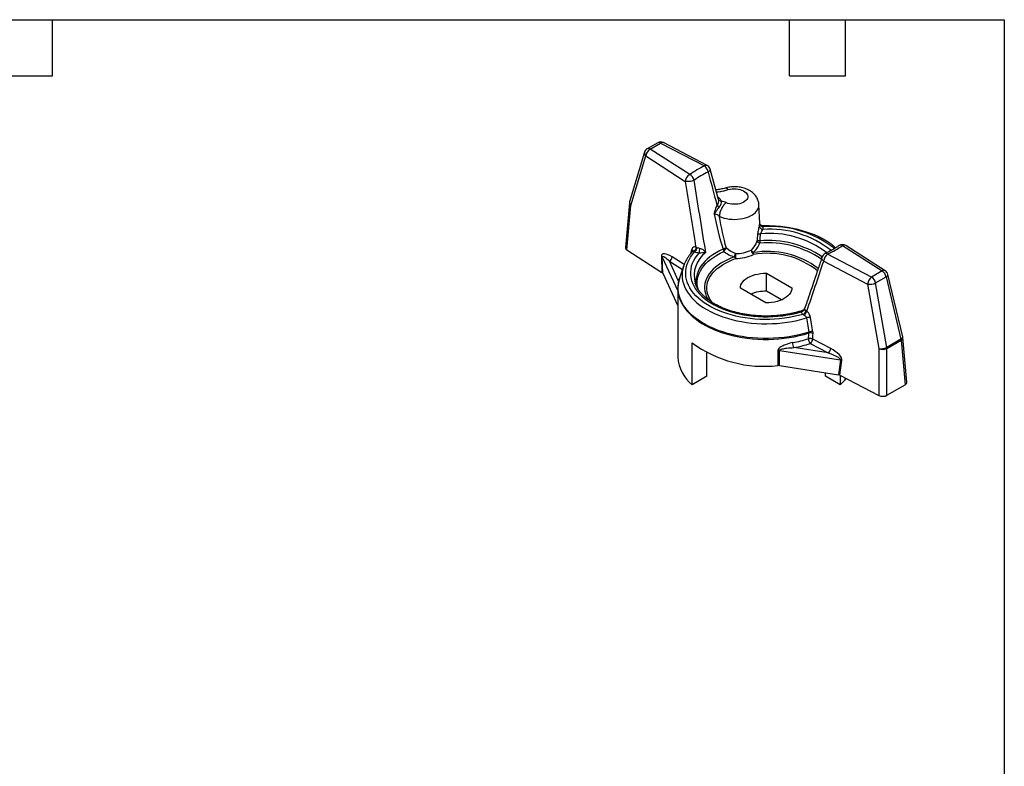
# Model space of a CAD drawing. Header units: inches. Extents: x 0.2 to 10.8, y 0.2 to 8.2.
# Tile 4 of 4: x 5.5 to 10.8, y 4.2 to 8.2. Entities that reach past the tile are written whole.
import ezdxf

# ---------------------------------------------------------------- set-up
doc = ezdxf.new("R2010")
doc.units = ezdxf.units.IN
doc.header["$MEASUREMENT"] = 0
doc.linetypes.add('SLD-Solid', pattern=[0])
doc.layers.add('TEXT', color=140, linetype='SLD-Solid', lineweight=25)

msp = doc.modelspace()

# ---------------------------------------------------------------- linework, layer by layer
for p, q in [((8.8929, 7.5905), (8.8364, 7.5579)), ((8.8522, 7.5564), (8.9087, 7.589)), ((9.0644, 7.4203), (8.8522, 7.5564)), ((8.9087, 7.589), (9.1443, 7.4665)), ((9.1589, 7.4687), (8.9232, 7.5912)), ((8.822, 7.5397), (8.7425, 7.2743)), ((8.7493, 7.2544), (8.8288, 7.5198)), ((8.8288, 7.5198), (9.041, 7.3838)), ((9.2186, 7.2871), (9.1747, 7.449)), ((9.2179, 7.2951), (9.2162, 7.296)), ((9.2179, 7.2951), (9.2166, 7.2946)), ((9.2184, 7.287), (9.2187, 7.2863)), ((8.7413, 7.268), (8.7201, 7.0294)), ((8.7282, 7.0164), (8.7493, 7.2544)), ((9.4393, 7.1585), (9.4351, 7.2578)), ((9.4392, 7.1585), (9.4393, 7.1568)), ((8.7282, 7.0164), (8.916, 6.8959)), ((9.0767, 7.0213), (9.0688, 6.995)), ((9.8832, 7.04), (10.0954, 6.9039)), ((10.1124, 6.9047), (9.9002, 7.0408)), ((8.9131, 6.9817), (8.916, 6.8959)), ((8.9205, 6.8912), (8.9175, 6.9779)), ((8.9175, 6.9779), (9.0013, 6.7974)), ((9.0349, 6.9376), (8.97, 6.9792)), ((9.0803, 7.0082), (9.0807, 7.0085)), ((9.0808, 7.0088), (9.0805, 7.0085)), ((10.0389, 6.8713), (9.8032, 6.9938)), ((9.0047, 6.85), (8.9554, 6.9564)), ((8.9554, 6.9564), (9.0257, 6.9113)), ((9.0319, 6.9299), (9.0105, 6.8659)), ((9.0319, 6.9299), (9.0314, 6.9284)), ((9.7822, 6.9559), (10.0178, 6.8334)), ((8.9205, 6.8912), (9.0013, 6.717)), ((9.0101, 6.8645), (9.0105, 6.8659)), ((9.4752, 6.8918), (9.6116, 6.813)), ((9.4752, 6.7953), (9.4752, 6.8918)), ((10.0954, 6.9039), (10.0389, 6.8713)), ((10.0604, 6.8398), (10.1169, 6.8724)), ((10.1169, 6.8724), (10.1964, 6.5382)), ((10.2055, 6.5513), (10.126, 6.8855)), ((9.0013, 6.8101), (9.0013, 6.4425)), ((9.0013, 6.8101), (9.0013, 6.809)), ((9.0068, 6.8538), (9.0047, 6.85)), ((9.4724, 6.7327), (9.336, 6.8114)), ((9.6116, 6.8114), (9.6116, 6.813)), ((10.0178, 6.8334), (10.0774, 6.4877)), ((10.12, 6.4941), (10.0604, 6.8398)), ((9.5563, 6.7485), (9.4752, 6.7953)), ((10.2274, 6.3075), (10.2063, 6.5468)), ((9.0774, 6.2941), (9.0774, 6.5191)), ((9.807, 6.4647), (9.6227, 6.4932)), ((9.7104, 6.5149), (9.807, 6.4647)), ((9.8201, 6.4884), (9.7236, 6.5386)), ((10.1964, 6.5382), (10.12, 6.4941)), ((10.1207, 6.4884), (10.1971, 6.5325)), ((10.1971, 6.5325), (10.2182, 6.2938)), ((9.1562, 6.3396), (9.1562, 6.4656)), ((9.5374, 6.4777), (9.5374, 6.3973)), ((9.5452, 6.4774), (9.8721, 6.4268)), ((9.5452, 6.397), (9.5452, 6.4774)), ((10.0774, 6.4877), (10.078, 6.2371)), ((10.1212, 6.2378), (10.1207, 6.4884)), ((9.5452, 6.397), (9.8611, 6.3482)), ((9.8721, 6.4268), (9.8611, 6.3482)), ((9.8693, 6.3456), (9.8802, 6.4234)), ((9.1562, 6.3396), (9.0774, 6.2941)), ((9.7913, 6.3396), (9.7913, 6.359)), ((9.8701, 6.2941), (9.7913, 6.3396)), ((9.8693, 6.3456), (10.078, 6.2371)), ((9.8701, 6.3452), (9.8701, 6.2941)), ((10.1212, 6.2378), (10.2182, 6.2938))]:
    msp.add_line(p, q)
at = {"flags": 128}
for points in [[(9.2712, 7.3396), (9.2814, 7.342), (9.2921, 7.3435), (9.303, 7.3441), (9.314, 7.3437), (9.3247, 7.3423), (9.335, 7.34), (9.3445, 7.3369), (9.3531, 7.3329), (9.3606, 7.3282), (9.3667, 7.323), (9.3714, 7.3172), (9.3745, 7.3111), (9.376, 7.3048), (9.3758, 7.2985), (9.3739, 7.2922), (9.3704, 7.2862), (9.3654, 7.2806), (9.3589, 7.2754), (9.3512, 7.2709), (9.3423, 7.2672), (9.3326, 7.2642), (9.3222, 7.2621), (9.3114, 7.261), (9.3004, 7.2608), (9.2895, 7.2616), (9.2789, 7.2634), (9.2689, 7.266), (9.2597, 7.2695)], [(9.2109, 7.2543), (9.2102, 7.2568), (9.2097, 7.2589)], [(9.2236, 7.1961), (9.2357, 7.1912), (9.2487, 7.1872), (9.2624, 7.1841), (9.2766, 7.1818), (9.2912, 7.1805), (9.3059, 7.1802), (9.3206, 7.1808), (9.3351, 7.1823), (9.3492, 7.1848), (9.3627, 7.1882), (9.3755, 7.1924), (9.3874, 7.1975), (9.3982, 7.2032), (9.4078, 7.2097), (9.4162, 7.2167), (9.4231, 7.2242), (9.4285, 7.2321), (9.4323, 7.2403), (9.4345, 7.2487), (9.4351, 7.2572), (9.4351, 7.2578)], [(9.243, 7.02), (9.2238, 7.0108), (9.2057, 7.0008), (9.1888, 6.9902), (9.1731, 6.979), (9.1588, 6.9672), (9.1458, 6.9549), (9.1344, 6.9421), (9.1243, 6.9289), (9.1159, 6.9153), (9.109, 6.9014), (9.1037, 6.8873), (9.1001, 6.8731), (9.0981, 6.8587), (9.0977, 6.8443), (9.0991, 6.8299), (9.1005, 6.822)], [(9.6711, 6.6714), (9.6472, 6.6648), (9.6226, 6.6591), (9.5974, 6.6543), (9.5718, 6.6503), (9.5458, 6.6473), (9.5196, 6.6452), (9.4932, 6.6441), (9.4667, 6.6438), (9.4402, 6.6446), (9.4138, 6.6462), (9.3877, 6.6488), (9.3619, 6.6523), (9.3365, 6.6568), (9.3117, 6.6621), (9.2874, 6.6683), (9.2639, 6.6753), (9.2412, 6.6832), (9.2193, 6.6918), (9.1984, 6.7012), (9.1785, 6.7113), (9.1598, 6.7222), (9.1422, 6.7336), (9.1259, 6.7457), (9.111, 6.7583), (9.0974, 6.7714), (9.0852, 6.785), (9.0744, 6.799), (9.0652, 6.8134), (9.0576, 6.828), (9.0515, 6.8429), (9.047, 6.858), (9.0441, 6.8732), (9.0429, 6.8885), (9.0432, 6.9038), (9.0452, 6.919), (9.0489, 6.9342), (9.0541, 6.9492), (9.0609, 6.964), (9.0693, 6.9785), (9.0792, 6.9927), (9.0906, 7.0065)], [(9.1143, 7.0011), (9.1029, 6.9874), (9.093, 6.9733), (9.0847, 6.9589), (9.0781, 6.9441), (9.0731, 6.9292), (9.0698, 6.9141), (9.0683, 6.8989), (9.0684, 6.8837), (9.0703, 6.8685), (9.0738, 6.8534), (9.0791, 6.8385), (9.086, 6.8238), (9.0945, 6.8094), (9.1047, 6.7954), (9.1164, 6.7818), (9.1296, 6.7686), (9.1443, 6.756), (9.1604, 6.7439), (9.1778, 6.7325), (9.1964, 6.7217), (9.2162, 6.7117), (9.2371, 6.7024), (9.259, 6.6939), (9.2818, 6.6863), (9.3054, 6.6795), (9.3297, 6.6737), (9.3547, 6.6687), (9.3801, 6.6647), (9.4059, 6.6617), (9.432, 6.6597), (9.4583, 6.6586), (9.4847, 6.6585), (9.511, 6.6594), (9.5372, 6.6613), (9.563, 6.6642), (9.5886, 6.668), (9.6136, 6.6728), (9.638, 6.6785), (9.6618, 6.6851)], [(9.1091, 6.8073), (9.1065, 6.8192), (9.1049, 6.8334), (9.105, 6.8478), (9.1067, 6.862), (9.1101, 6.8762), (9.1151, 6.8902), (9.1218, 6.904), (9.13, 6.9175), (9.1398, 6.9307), (9.1511, 6.9434), (9.1639, 6.9557), (9.1781, 6.9674), (9.1936, 6.9786), (9.2103, 6.9892), (9.2283, 6.999), (9.2473, 7.0082)], [(9.3046, 6.9792), (9.2849, 6.9718), (9.2662, 6.9637), (9.2485, 6.9549), (9.232, 6.9453), (9.2167, 6.9351), (9.2027, 6.9243), (9.19, 6.9129), (9.1788, 6.9011), (9.169, 6.8888), (9.1608, 6.8761), (9.1541, 6.8632), (9.1491, 6.85), (9.1457, 6.8366), (9.1439, 6.8231), (9.1438, 6.8096), (9.1454, 6.7961), (9.1486, 6.7828), (9.1534, 6.7695), (9.1599, 6.7566), (9.1644, 6.7491)], [(9.1861, 6.7338), (9.1811, 6.7402), (9.1729, 6.7525), (9.1663, 6.7652), (9.1612, 6.778), (9.1578, 6.791), (9.156, 6.8042), (9.1558, 6.8173), (9.1572, 6.8305), (9.1603, 6.8436), (9.165, 6.8564), (9.1713, 6.8691), (9.1791, 6.8815), (9.1885, 6.8935), (9.1993, 6.9051), (9.2116, 6.9162), (9.2252, 6.9268), (9.24, 6.9368), (9.2561, 6.9462), (9.2733, 6.9548), (9.2915, 6.9628), (9.3107, 6.9699)], [(9.0314, 6.9284), (9.0277, 6.915), (9.0249, 6.8992), (9.0238, 6.8833), (9.0244, 6.8674), (9.0266, 6.8516), (9.0305, 6.8358), (9.0361, 6.8203), (9.0433, 6.8049), (9.0522, 6.7899), (9.0626, 6.7752), (9.0745, 6.7609), (9.088, 6.747), (9.1028, 6.7336), (9.1191, 6.7208), (9.1367, 6.7086), (9.1556, 6.697), (9.1756, 6.6861), (9.1968, 6.6759), (9.219, 6.6666), (9.2422, 6.658), (9.2662, 6.6502), (9.291, 6.6433), (9.3165, 6.6373), (9.3426, 6.6322), (9.3691, 6.628), (9.3961, 6.6248), (9.4233, 6.6225), (9.4508, 6.6213), (9.4783, 6.6209), (9.5058, 6.6216), (9.5332, 6.6232), (9.5604, 6.6258), (9.5872, 6.6293), (9.6136, 6.6338), (9.6395, 6.6392), (9.6648, 6.6455), (9.6894, 6.6527)], [(9.7024, 6.5761), (9.6773, 6.5686), (9.6513, 6.562), (9.6248, 6.5563), (9.5977, 6.5515), (9.5701, 6.5477), (9.5422, 6.5448), (9.5141, 6.5429), (9.4858, 6.542), (9.4575, 6.5421), (9.4292, 6.5431), (9.4011, 6.5452), (9.3732, 6.5482), (9.3457, 6.5521), (9.3187, 6.5571), (9.2922, 6.5629), (9.2664, 6.5696), (9.2414, 6.5773), (9.2171, 6.5857), (9.1938, 6.595), (9.1715, 6.6051), (9.1503, 6.616), (9.1303, 6.6276), (9.1115, 6.6398), (9.094, 6.6527), (9.0779, 6.6661), (9.0632, 6.6801), (9.05, 6.6946), (9.0383, 6.7095), (9.0282, 6.7248), (9.0197, 6.7404), (9.0128, 6.7562), (9.0076, 6.7723), (9.0041, 6.7885), (9.0023, 6.8049), (9.0021, 6.8212), (9.0037, 6.8375), (9.007, 6.8538), (9.0101, 6.8645)], [(9.336, 6.8114), (9.3367, 6.8204), (9.3392, 6.8294), (9.3434, 6.8381), (9.3494, 6.8464), (9.3569, 6.8543), (9.3659, 6.8617), (9.3763, 6.8685), (9.388, 6.8745), (9.4008, 6.8797), (9.4145, 6.884), (9.429, 6.8875), (9.4441, 6.8899), (9.4595, 6.8913), (9.4752, 6.8918)], [(9.0013, 6.809), (9.0016, 6.8007), (9.0034, 6.7843), (9.007, 6.7681), (9.0122, 6.752), (9.0191, 6.7361), (9.0276, 6.7204), (9.0377, 6.7052), (9.0494, 6.6902), (9.0626, 6.6757), (9.0773, 6.6617), (9.0935, 6.6483), (9.111, 6.6354), (9.1298, 6.6231), (9.1499, 6.6116), (9.1711, 6.6007), (9.1934, 6.5906), (9.2168, 6.5813), (9.241, 6.5728), (9.2661, 6.5651), (9.292, 6.5584), (9.3185, 6.5525), (9.3455, 6.5476), (9.373, 6.5436), (9.4009, 6.5406), (9.4291, 6.5386), (9.4574, 6.5375), (9.4858, 6.5375), (9.5141, 6.5384), (9.5423, 6.5403), (9.5702, 6.5431), (9.5978, 6.5469), (9.6249, 6.5517), (9.6515, 6.5574), (9.6775, 6.564), (9.7027, 6.5715)], [(9.6116, 6.813), (9.6108, 6.804), (9.6083, 6.7951), (9.6041, 6.7864), (9.5982, 6.778), (9.5907, 6.7701), (9.5816, 6.7627), (9.5712, 6.756), (9.5595, 6.75), (9.5467, 6.7447), (9.533, 6.7404), (9.5185, 6.737), (9.5034, 6.7345), (9.488, 6.7331), (9.4724, 6.7327)], [(9.6894, 6.6527), (9.6967, 6.6098), (9.7024, 6.5761)], [(9.7248, 6.5782), (9.7174, 6.6211), (9.7116, 6.6548)], [(10.1964, 6.5382), (10.2002, 6.5409), (10.203, 6.5437), (10.2049, 6.5466), (10.2057, 6.5493), (10.2055, 6.5513)]]:
    msp.add_lwpolyline(points, dxfattribs=at)
for centre, radius, start, end in [((8.8522, 7.5306), 0.0315, 119.9973, 163.3159), ((8.8753, 7.5158), 0.0467, 119.7258, 175.035), ((8.8429, 7.5433), 0.016, 54.6724, 114.0171), ((8.9087, 7.5633), 0.0315, 62.5349, 119.9973), ((8.8995, 7.5764), 0.0156, 53.8497, 114.8398), ((8.9178, 7.5778), 0.0144, 68.0425, 129.4004), ((8.8416, 7.5353), 0.0201, 167.4047, 230.4019), ((9.3506, 7.0168), 0.4947, 114.643, 125.3516), ((9.1534, 7.4558), 0.014, 67.0046, 130.4383), ((9.1101, 7.4246), 0.0541, 9.7286, 50.7104), ((9.1443, 7.4408), 0.0315, 15.0834, 62.5349), ((9.0875, 7.3798), 0.0467, 119.7258, 175.035), ((9.0436, 7.3795), 0.0458, 13.5306, 62.9581), ((9.3577, 7.0101), 0.4661, 114.643, 125.3516), ((8.7726, 7.2652), 0.0315, 163.3159, 174.9385), ((8.7564, 7.2678), 0.0152, 179.1665, 241.8243), ((8.7625, 7.2701), 0.0205, 168.0657, 229.7408), ((9.393, 7.1573), 0.0463, 343.3234, 359.4013), ((9.4059, 7.1418), 0.0531, 343.3234, 359.4013), ((9.4942, 6.604), 0.5239, 51.2959, 94.1001), ((9.497, 6.5881), 0.5544, 51.7382, 93.9266), ((9.4909, 6.5971), 0.5082, 52.6358, 95.2461), ((9.2799, 7.0268), 0.0375, 190.453, 209.7199), ((9.4858, 6.5483), 0.5185, 56.255, 95.0412), ((9.7018, 7.0714), 0.2617, 181.4559, 184.2257), ((9.486, 6.5479), 0.5063, 55.8637, 95.1141), ((9.5969, 7.4435), 0.4947, 294.643, 305.3516), ((9.8832, 7.0142), 0.0315, 57.3343, 125.656), ((9.8741, 7.0246), 0.0179, 59.4905, 121.2194), ((9.8923, 7.0259), 0.0168, 62.318, 123.0482), ((8.9089, 6.9724), 0.0102, 32.5662, 65.7091), ((9.2412, 6.8801), 0.1529, 126.1337, 195.8477), ((9.3331, 6.9914), 0.031, 203.2261, 223.8785), ((9.3077, 7.2014), 0.2047, 270.6125, 294.9871), ((9.7557, 6.9973), 0.4459, 180.0624, 183.5161), ((9.3082, 7.2036), 0.2337, 270.6125, 294.9871), ((9.4268, 7.0177), 0.0327, 183.1819, 232.6073), ((9.481, 6.5576), 0.4508, 52.8197, 99.7843), ((9.4647, 7.0116), 0.0611, 189.1384, 198.8987), ((9.4814, 6.5705), 0.4279, 51.2683, 100.0252), ((9.8032, 6.9681), 0.0315, 114.9165, 161.7414), ((9.8331, 6.9524), 0.0511, 125.8457, 176.0225), ((9.7941, 6.9838), 0.0135, 47.7868, 107.9965), ((10.0688, 6.8299), 0.0511, 125.8457, 176.0225), ((10.012, 6.8299), 0.0494, 11.6278, 57.0661), ((10.1045, 6.8903), 0.0164, 61.4716, 123.8945), ((10.0685, 6.8625), 0.0494, 11.6278, 57.0661), ((10.0954, 6.8782), 0.0315, 13.3881, 57.3343), ((10.1113, 6.8861), 0.0147, 292.2756, 357.8039), ((10.0292, 6.9028), 0.0703, 260.7037, 296.3614), ((9.4714, 6.5848), 0.2106, 88.9849, 112.3821), ((10.19, 6.5472), 0.0163, 296.101, 358.6377), ((10.1749, 6.544), 0.0315, 5.048, 13.3881), ((9.4613, 7.0394), 0.6465, 233.5769, 276.7596), ((9.4927, 7.2026), 0.6937, 280.3027, 287.47), ((9.4935, 7.2041), 0.7226, 280.3027, 287.47), ((9.7432, 6.5416), 0.0423, 180.848, 219.1128), ((9.6917, 6.5408), 0.0319, 305.8457, 356.0225), ((10.0888, 6.5571), 0.0703, 260.7037, 296.3614), ((10.084, 6.4866), 0.0368, 2.7381, 11.7482), ((10.1604, 6.5307), 0.0368, 2.7381, 11.7482), ((9.2024, 6.4519), 0.2013, 182.6701, 231.6189), ((9.5401, 6.4441), 0.0337, 81.2995, 94.507), ((10.0983, 6.5373), 0.0538, 247.1463, 294.5859), ((9.5401, 6.3637), 0.0337, 81.2995, 94.507), ((9.8656, 6.4), 0.0276, 58.1038, 76.3349), ((9.6871, 6.5015), 0.2766, 311.4131, 321.205)]:
    msp.add_arc(centre, radius, start, end)
for centre, major_axis, ratio, start_param, end_param in [((8.7517, 7.0285), (0.0316, 0), 0.575789, 3.090707, 3.873467), ((8.9712, 6.9445), (0.0553, -0.0464), 0.377742, 1.89763, 3.468426), ((8.9015, 6.8882), (0.0197, -0.0001), 0.5806, 0.265142, 0.739063), ((9.4738, 9.3087), (0.3085, 7.8724), 0.045447, 4.354917, 4.359063), ((9.4869, 9.3163), (0.3211, 7.881), 0.047321, 4.354125, 4.35827), ((9.8157, 6.4569), (0.0627, -0.0384), 0.402003, 0.173476, 1.744273), ((9.856, 6.3372), (0.0198, -0.0001), 0.573982, 0.838351, 1.312273), ((10.1959, 6.3066), (0.0316, 0), 0.575789, 5.499222, 6.334071), ((10.099, 6.2507), (0.0315, 0), 0.57879, 3.980787, 5.496624)]:
    msp.add_ellipse(centre, major_axis=major_axis, ratio=ratio, start_param=start_param, end_param=end_param)
for points, knots in [([(9.1745, 7.4489), (9.1747, 7.4482), (9.1753, 7.4461), (9.1736, 7.4424), (9.1697, 7.4378), (9.1656, 7.4352), (9.1634, 7.4337)], [0, 0, 0, 0, 0.158638, 0.468108, 0.706462, 1, 1, 1, 1]), ([(9.0881, 7.3902), (9.0848, 7.3884), (9.0763, 7.385), (9.0581, 7.3816), (9.046, 7.3823), (9.041, 7.3838)], [0, 0, 0, 0, 0.285714, 0.571429, 1, 1, 1, 1]), ([(9.2545, 7.3479), (9.2463, 7.3457), (9.2303, 7.3414), (9.2132, 7.3388), (9.2049, 7.3376)], [0, 0, 0, 0, 0.517317, 1, 1, 1, 1]), ([(9.2078, 7.327), (9.2136, 7.3277), (9.2276, 7.3293), (9.2489, 7.3335), (9.2638, 7.3375), (9.2712, 7.3396)], [0, 0, 0, 0, 0.266933, 0.633974, 1, 1, 1, 1]), ([(9.4349, 7.2577), (9.4349, 7.2594), (9.4348, 7.2646), (9.4331, 7.2734), (9.43, 7.2839), (9.4255, 7.2938), (9.4198, 7.3032), (9.413, 7.312), (9.405, 7.3201), (9.3959, 7.3276), (9.3857, 7.3343), (9.3744, 7.3403), (9.3622, 7.3453), (9.3493, 7.3493), (9.3359, 7.3523), (9.3221, 7.3542), (9.3082, 7.355), (9.2941, 7.3548), (9.2802, 7.3535), (9.2669, 7.3513), (9.2586, 7.3491), (9.2546, 7.348)], [0, 0, 0, 0, 0.021867, 0.071005, 0.119778, 0.168569, 0.217775, 0.267815, 0.319099, 0.371977, 0.426632, 0.482964, 0.540549, 0.598764, 0.656997, 0.715062, 0.77299, 0.830943, 0.889134, 0.947752, 1, 1, 1, 1]), ([(9.2712, 7.3396), (9.2695, 7.3413), (9.2661, 7.3449), (9.2612, 7.3477), (9.2573, 7.3487), (9.2553, 7.348), (9.2547, 7.3477)], [0, 0, 0, 0, 0.286324, 0.572648, 0.858971, 1, 1, 1, 1]), ([(9.2109, 7.2543), (9.2064, 7.2474), (9.2027, 7.2399), (9.1976, 7.2243), (9.1961, 7.2161), (9.196, 7.2083)], [0, 0, 0, 0, 0.5, 0.5, 1, 1, 1, 1]), ([(9.196, 7.2083), (9.196, 7.2083), (9.196, 7.2083), (9.1984, 7.212), (9.2025, 7.2177), (9.2076, 7.2256), (9.2117, 7.2316), (9.2151, 7.2363), (9.2177, 7.2396), (9.2203, 7.2429), (9.2222, 7.245), (9.2231, 7.246)], [-0.0002762, -0.0002762, -0.0002762, -0.0002762, 0, 0, 0.0246616, 0.0493231, 0.0739847, 0.0863155, 0.0986463, 0.1109771, 0.1233079, 0.1233079, 0.1233079, 0.1233079]), ([(9.2597, 7.2695), (9.2551, 7.2661), (9.2505, 7.2614), (9.2419, 7.2504), (9.2379, 7.244), (9.2313, 7.2305), (9.2286, 7.2233), (9.2248, 7.2093), (9.2237, 7.2023), (9.2236, 7.1961)], [0, 0, 0, 0, 0.25, 0.25, 0.5, 0.5, 0.75, 0.75, 1, 1, 1, 1]), ([(9.196, 7.2083), (9.2, 7.21), (9.2099, 7.2085), (9.22, 7.2002), (9.2236, 7.1961)], [0, 0, 0, 0, 0.156742, 0.2742986, 0.2742986, 0.2742986, 0.2742986]), ([(9.4374, 7.144), (9.4376, 7.1399), (9.4397, 7.1356), (9.4469, 7.1292), (9.4518, 7.1271), (9.4568, 7.1266)], [0, 0, 0, 0, 0.5, 0.5, 1, 1, 1, 1]), ([(9.4581, 7.1448), (9.4567, 7.1449), (9.4538, 7.145), (9.4498, 7.1464), (9.4464, 7.1483), (9.4428, 7.1515), (9.4405, 7.1551), (9.4395, 7.158), (9.4394, 7.1589), (9.4393, 7.1592)], [0, 0, 0, 0, 0.14792, 0.290194, 0.427115, 0.559327, 0.813355, 0.938908, 1, 1, 1, 1]), ([(9.8469, 7.0279), (9.8468, 7.028), (9.8419, 7.0326), (9.8313, 7.0409), (9.815, 7.0529), (9.7975, 7.0643), (9.7789, 7.075), (9.7594, 7.085), (9.7389, 7.0944), (9.7175, 7.103), (9.6954, 7.1108), (9.6726, 7.1179), (9.6491, 7.1243), (9.625, 7.1298), (9.6005, 7.1344), (9.5756, 7.1383), (9.5504, 7.1413), (9.5249, 7.1434), (9.4992, 7.1447), (9.4769, 7.1451), (9.4632, 7.1449), (9.4581, 7.1448)], [0, 0, 0, 0, 0.002075, 0.058728, 0.115485, 0.172302, 0.229147, 0.285991, 0.342816, 0.399615, 0.456383, 0.513117, 0.569819, 0.62649, 0.683134, 0.739754, 0.796355, 0.852941, 0.909516, 0.966086, 1, 1, 1, 1]), ([(9.459, 7.1412), (9.459, 7.1423), (9.459, 7.1444), (9.4584, 7.1446), (9.4581, 7.1447)], [0, 0, 0, 0, 0.497533, 1, 1, 1, 1]), ([(9.0767, 7.0213), (9.0779, 7.02), (9.0801, 7.0173), (9.0816, 7.0129), (9.0812, 7.0102), (9.0809, 7.0089)], [0, 0, 0, 0, 0.3361673, 0.6721453, 1, 1, 1, 1]), ([(9.151, 7.0036), (9.151, 7.0036), (9.151, 7.0037), (9.1432, 7.0122), (9.1301, 7.0223), (9.1168, 7.0246)], [-0.0006139, -0.0006139, -0.0006139, -0.0006139, 0, 0, 0.163172, 0.163172, 0.163172, 0.163172]), ([(9.2608, 7.0257), (9.2601, 7.0256), (9.2583, 7.0255), (9.2552, 7.0249), (9.2515, 7.0239), (9.2472, 7.0223), (9.2445, 7.0208), (9.243, 7.02)], [0, 0, 0, 0, 0.128046, 0.29486, 0.500369, 0.712711, 1, 1, 1, 1]), ([(9.2473, 7.0082), (9.2477, 7.0088), (9.2485, 7.0099), (9.2498, 7.0117), (9.251, 7.0133), (9.2521, 7.0148), (9.253, 7.0161), (9.2543, 7.0177), (9.2558, 7.0196), (9.2576, 7.0219), (9.2593, 7.0239), (9.2603, 7.0251), (9.2608, 7.0257)], [0, 0, 0, 0, 0.106645, 0.204027, 0.292063, 0.370729, 0.440057, 0.500124, 0.634745, 0.750062, 0.884963, 1, 1, 1, 1]), ([(9.4402, 7.0648), (9.4394, 7.0648), (9.4374, 7.065), (9.4343, 7.0649), (9.4317, 7.0648), (9.4294, 7.0644), (9.4275, 7.064), (9.4258, 7.0635), (9.425, 7.0631), (9.4247, 7.0629)], [0, 0, 0, 0, 0.136452, 0.303088, 0.499878, 0.591684, 0.749926, 0.891112, 1, 1, 1, 1]), ([(9.4247, 7.0629), (9.425, 7.0625), (9.4256, 7.0617), (9.427, 7.0603), (9.4288, 7.0589), (9.4316, 7.0569), (9.4356, 7.0545), (9.4392, 7.0529), (9.4409, 7.0522)], [0, 0, 0, 0, 0.115518, 0.250357, 0.375459, 0.50072, 0.773146, 1, 1, 1, 1]), ([(9.8648, 7.0398), (9.8619, 7.0378), (9.8536, 7.0319), (9.8389, 7.0226), (9.8204, 7.0119), (9.804, 7.0033), (9.7936, 6.9984), (9.7899, 6.9966)], [0, 0, 0, 0, 0.128833, 0.375316, 0.62189, 0.868543, 1, 1, 1, 1]), ([(8.9175, 6.9779), (8.9174, 6.9807), (8.9197, 6.9835), (8.9322, 6.9779), (8.9466, 6.9654), (8.9554, 6.9564)], [-1.512045, -1.512045, -1.512045, -1.512045, -1.063246, -0.614447, 0.058751, 0.058751, 0.058751, 0.058751]), ([(9.0806, 7.0085), (9.0797, 7.0076), (9.0744, 7.0021), (9.0658, 6.9918), (9.0553, 6.9774), (9.0463, 6.9627), (9.0388, 6.9477), (9.0339, 6.9362), (9.032, 6.9296), (9.0315, 6.9282)], [0, 0, 0, 0, 0.039665, 0.223412, 0.406692, 0.58915, 0.770612, 0.950953, 1, 1, 1, 1]), ([(9.0807, 7.0085), (9.0811, 7.0089), (9.0821, 7.01), (9.0843, 7.0101), (9.0859, 7.0092), (9.0868, 7.0087)], [0, 0, 0, 0, 0.250798, 0.605731, 1, 1, 1, 1]), ([(9.1143, 7.0011), (9.1266, 7.0022), (9.1407, 7.0027), (9.151, 7.0036), (9.151, 7.0036), (9.151, 7.0036)], [-0.0006139, -0.0006139, -0.0006139, -0.0006139, 0.162558, 0.162558, 0.163172, 0.163172, 0.163172, 0.163172]), ([(9.3046, 6.9792), (9.305, 6.9816), (9.3065, 6.9878), (9.3086, 6.9939), (9.3099, 6.9968)], [0, 0, 0, 0, 0.428571, 1, 1, 1, 1]), ([(9.3941, 7.0159), (9.3949, 7.0141), (9.3976, 7.0095), (9.4019, 7.0044), (9.4044, 7.0019)], [0, 0, 0, 0, 0.428571, 1, 1, 1, 1]), ([(9.7733, 6.978), (9.7701, 6.9685), (9.7633, 6.9478), (9.7522, 6.9147), (9.7396, 6.877), (9.7254, 6.8348), (9.7096, 6.7882), (9.6944, 6.7435), (9.6843, 6.7143), (9.6801, 6.7021)], [0, 0, 0, 0, 0.103561, 0.223471, 0.359727, 0.512325, 0.681261, 0.866529, 1, 1, 1, 1]), ([(9.7822, 6.9559), (9.7807, 6.9573), (9.7777, 6.9601), (9.7748, 6.9646), (9.7729, 6.9693), (9.7721, 6.9739), (9.7732, 6.9767), (9.7737, 6.9779)], [0, 0, 0, 0, 0.207494, 0.414987, 0.586193, 0.829902, 1, 1, 1, 1]), ([(9.0103, 6.8644), (9.0094, 6.8619), (9.0068, 6.8541), (9.0039, 6.841), (9.0018, 6.8252), (9.0011, 6.8144), (9.0013, 6.809), (9.0013, 6.8089)], [0, 0, 0, 0, 0.1402911, 0.4259662, 0.7102171, 0.9934385, 1, 1, 1, 1]), ([(9.0047, 6.85), (9.0046, 6.8485), (9.0044, 6.8458), (9.0043, 6.8428), (9.0042, 6.8415)], [0, 0, 0, 0, 0.556748, 1, 1, 1, 1]), ([(9.6703, 6.6925), (9.6685, 6.6918), (9.66, 6.6889), (9.644, 6.6842), (9.6224, 6.6787), (9.6001, 6.6739), (9.5773, 6.6699), (9.5542, 6.6667), (9.5307, 6.6643), (9.507, 6.6627), (9.4832, 6.662), (9.4593, 6.662), (9.4355, 6.663), (9.4119, 6.6647), (9.3885, 6.6673), (9.3654, 6.6707), (9.3427, 6.6748), (9.3206, 6.6798), (9.299, 6.6855), (9.2781, 6.6919), (9.258, 6.699), (9.2388, 6.7068), (9.2204, 6.7152), (9.203, 6.7242), (9.1867, 6.7338), (9.1715, 6.7439), (9.1574, 6.7544), (9.1446, 6.7653), (9.133, 6.7766), (9.1226, 6.7881), (9.1136, 6.8), (9.1058, 6.8121), (9.0996, 6.8244), (9.0957, 6.8331), (9.0944, 6.8376), (9.0943, 6.838)], [0, 0, 0, 0, 0.00853, 0.040373, 0.07224, 0.104128, 0.136035, 0.167959, 0.199895, 0.231842, 0.263794, 0.29575, 0.327706, 0.359656, 0.391599, 0.423529, 0.455445, 0.487343, 0.519219, 0.55107, 0.582894, 0.61469, 0.646456, 0.678192, 0.709903, 0.741592, 0.773272, 0.804952, 0.836653, 0.868403, 0.900243, 0.932225, 0.964409, 0.996862, 1, 1, 1, 1]), ([(9.6801, 6.7021), (9.679, 6.6997), (9.6774, 6.6962), (9.6736, 6.6935), (9.6722, 6.693), (9.6715, 6.6928)], [0, 0, 0, 0, 0.5242103, 0.7723084, 1, 1, 1, 1]), ([(9.6808, 6.699), (9.6806, 6.6997), (9.6802, 6.7012), (9.68, 6.7021), (9.6802, 6.702), (9.6802, 6.702)], [0, 0, 0, 0, 0.443799, 0.907487, 1, 1, 1, 1]), ([(9.6716, 6.6927), (9.6712, 6.6926), (9.6699, 6.6923), (9.6681, 6.6916), (9.6661, 6.6905), (9.6636, 6.6888), (9.6625, 6.6866), (9.6618, 6.6851)], [0, 0, 0, 0, 0.080761, 0.269855, 0.444209, 0.604091, 1, 1, 1, 1]), ([(9.7236, 6.5386), (9.7232, 6.5388), (9.7224, 6.5392), (9.7208, 6.5399), (9.7187, 6.5406), (9.7158, 6.5413), (9.7122, 6.5419), (9.7069, 6.5421), (9.7032, 6.5414), (9.701, 6.541)], [0, 0, 0, 0, 0.062647, 0.125293, 0.250493, 0.35707, 0.500877, 0.706801, 1, 1, 1, 1]), ([(9.6168, 6.5201), (9.6038, 6.5178), (9.5818, 6.5114), (9.5566, 6.4998), (9.542, 6.4891), (9.5374, 6.4816), (9.5374, 6.4777)], [0, 0, 0, 0, 0.1084911, 0.1808185, 0.2169821, 0.2531458, 0.2531458, 0.2531458, 0.2531458]), ([(9.5452, 6.4774), (9.5452, 6.4793), (9.5497, 6.4828), (9.5641, 6.4871), (9.5888, 6.4912), (9.6102, 6.4929), (9.6227, 6.4932)], [0, 0, 0, 0, 0.0361637, 0.0723274, 0.1446548, 0.2531458, 0.2531458, 0.2531458, 0.2531458]), ([(9.807, 6.4647), (9.8103, 6.4669), (9.8136, 6.4706), (9.8184, 6.4793), (9.8199, 6.4842), (9.8201, 6.4884)], [0, 0, 0, 0, 0.5, 0.5, 1, 1, 1, 1]), ([(9.807, 6.4647), (9.8278, 6.458), (9.8627, 6.4425), (9.8731, 6.4303), (9.8721, 6.4268)], [-6.341936, -6.341936, -6.341936, -6.341936, -5.444338, -4.77114, -4.77114, -4.77114, -4.77114])]:
    msp.add_open_spline(points, degree=3, knots=knots)
for points in [[(9.1487, 7.0176), (9.1279, 7.1418), (9.1078, 7.266), (9.0881, 7.3902)], [(9.1634, 7.4337), (9.1788, 7.3755), (9.1942, 7.3172), (9.2097, 7.2589)], [(9.041, 7.3838), (9.0591, 7.2668), (9.0775, 7.1496), (9.0964, 7.0324)], [(9.2187, 7.2863), (9.2196, 7.2826), (9.2184, 7.2729), (9.2137, 7.2604), (9.2109, 7.2543)], [(9.234, 7.2774), (9.2326, 7.2841), (9.2266, 7.2905), (9.2179, 7.2951)], [(9.234, 7.2774), (9.2305, 7.2771), (9.2235, 7.2787), (9.2195, 7.2836), (9.2187, 7.2863)], [(9.2231, 7.246), (9.2188, 7.2485), (9.2141, 7.2517), (9.2109, 7.2543)], [(9.2231, 7.246), (9.2281, 7.2515), (9.2348, 7.2632), (9.2356, 7.2733), (9.234, 7.2774)], [(9.2597, 7.2695), (9.2521, 7.273), (9.2433, 7.2756), (9.234, 7.2774)], [(9.196, 7.2083), (9.2087, 7.1439), (9.2238, 7.0809), (9.243, 7.02)], [(9.2608, 7.0257), (9.2459, 7.0812), (9.2338, 7.1382), (9.2236, 7.1961)], [(9.4374, 7.144), (9.4361, 7.1396), (9.4322, 7.1262), (9.4286, 7.1087), (9.428, 7.1006)], [(9.4393, 7.1568), (9.4395, 7.1527), (9.4439, 7.1446), (9.454, 7.1413), (9.459, 7.1412)], [(9.4444, 7.1032), (9.4453, 7.1074), (9.4501, 7.1166), (9.4551, 7.124), (9.4568, 7.1266)], [(9.428, 7.1006), (9.427, 7.0881), (9.4259, 7.0755), (9.4247, 7.0629)], [(9.428, 7.1006), (9.4294, 7.1016), (9.4341, 7.1031), (9.4409, 7.1034), (9.4444, 7.1032)], [(9.4402, 7.0648), (9.4418, 7.0776), (9.4432, 7.0905), (9.4444, 7.1032)], [(9.0964, 7.0324), (9.0919, 7.0336), (9.0834, 7.0331), (9.0781, 7.026), (9.0767, 7.0213)], [(9.0964, 7.0324), (9.0971, 7.0281), (9.0959, 7.0184), (9.0901, 7.011), (9.0868, 7.0087)], [(9.1019, 7.03), (9.1016, 7.0258), (9.0989, 7.0162), (9.0934, 7.0088), (9.0906, 7.0065)], [(9.1019, 7.03), (9.0999, 7.0311), (9.098, 7.0319), (9.0964, 7.0324)], [(9.1168, 7.0246), (9.1115, 7.0255), (9.1063, 7.0274), (9.1019, 7.03)], [(9.1168, 7.0246), (9.1166, 7.0164), (9.1155, 7.0062), (9.1143, 7.0011)], [(9.151, 7.0036), (9.1503, 7.0083), (9.1495, 7.0129), (9.1487, 7.0176)], [(9.3099, 6.9968), (9.2922, 7.0027), (9.2757, 7.0131), (9.2608, 7.0257)], [(9.4247, 7.0629), (9.4175, 7.0454), (9.4074, 7.0288), (9.3941, 7.0159)], [(9.4044, 7.0019), (9.4202, 7.0157), (9.4322, 7.0335), (9.4409, 7.0522)], [(8.9554, 6.9564), (8.9591, 6.9583), (8.9665, 6.9654), (8.9698, 6.975), (8.97, 6.9792)], [(9.0868, 7.0087), (9.0878, 7.0081), (9.0891, 7.0073), (9.0906, 7.0065)], [(9.0906, 7.0065), (9.0976, 7.0037), (9.1058, 7.0018), (9.1143, 7.0011)], [(9.2473, 7.0082), (9.2646, 6.9953), (9.2838, 6.9848), (9.3046, 6.9792)], [(9.6919, 6.6886), (9.7224, 6.7773), (9.7524, 6.8665), (9.7822, 6.9559)], [(9.6808, 6.699), (9.6798, 6.6954), (9.6749, 6.6886), (9.6661, 6.6854), (9.6618, 6.6851)], [(9.6618, 6.6851), (9.6629, 6.6802), (9.6662, 6.6754), (9.6711, 6.6714)], [(9.6871, 6.6922), (9.6866, 6.6881), (9.6828, 6.6792), (9.675, 6.673), (9.6711, 6.6714)], [(9.6711, 6.6714), (9.6725, 6.6706), (9.6742, 6.6695), (9.6761, 6.6685)], [(9.6919, 6.6886), (9.6908, 6.6853), (9.6863, 6.6775), (9.6794, 6.6708), (9.6761, 6.6685)], [(9.6761, 6.6685), (9.6795, 6.6668), (9.6855, 6.662), (9.6887, 6.6557), (9.6894, 6.6527)], [(9.6871, 6.6922), (9.6838, 6.6941), (9.6816, 6.6964), (9.6808, 6.699)], [(9.6919, 6.6886), (9.6902, 6.69), (9.6886, 6.6913), (9.6871, 6.6922)], [(9.7116, 6.6548), (9.7087, 6.6554), (9.7011, 6.6557), (9.6929, 6.6539), (9.6894, 6.6527)], [(9.7116, 6.6548), (9.7106, 6.661), (9.7056, 6.674), (9.6967, 6.6845), (9.6919, 6.6886)], [(9.7248, 6.5782), (9.7219, 6.5789), (9.7142, 6.5791), (9.706, 6.5773), (9.7024, 6.5761)], [(9.7024, 6.5761), (9.7028, 6.5745), (9.7028, 6.573), (9.7027, 6.5715)], [(9.7254, 6.5692), (9.7224, 6.5708), (9.7146, 6.5731), (9.7062, 6.5725), (9.7027, 6.5715)], [(9.7254, 6.5692), (9.7255, 6.572), (9.7253, 6.5751), (9.7248, 6.5782)], [(9.6227, 6.4932), (9.6212, 6.4961), (9.6181, 6.5052), (9.6168, 6.5159), (9.6168, 6.5201)]]:
    msp.add_open_spline(points, degree=3)
at = {"layer": 'TEXT'}
for p, q in [((0.25, 8.25), (10.75, 8.25)), ((5.65, 7.95), (5.65, 8.25)), ((9.6, 7.95), (9.6, 8.25)), ((9.9, 7.95), (9.9, 8.25)), ((10.75, 8.25), (10.75, 0.25)), ((5.35, 7.95), (5.65, 7.95)), ((9.6, 7.95), (9.9, 7.95))]:
    msp.add_line(p, q, dxfattribs=at)

doc.saveas('drawing.dxf')
